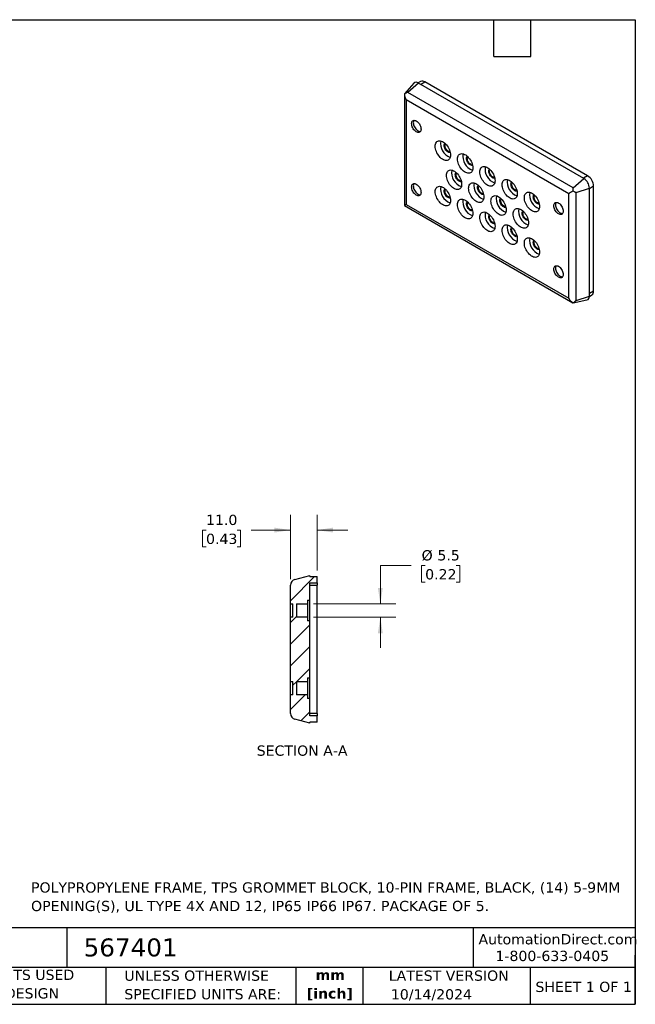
# Model space of a CAD drawing. Header units: millimetres. Extents: x 13 to 546, y 13 to 419.
# Tile 2 of 2: x 292 to 546, y 13 to 419. Entities that reach past the tile are written whole.
import ezdxf

# ---------------------------------------------------------------- set-up
doc = ezdxf.new("R2010")
doc.units = ezdxf.units.MM
doc.header["$LTSCALE"] = 2
doc.linetypes.add('SLD-Solid', pattern=[0])
doc.layers.add('TEXT', color=140, linetype='SLD-Solid', lineweight=25)
doc.styles.add('SLDTEXTSTYLE0', font='VERDANA.TTF')
doc.styles.add('SLDTEXTSTYLE1', font='VERDANAB.TTF')
doc.dimstyles.new('SLDDIMSTYLE1', dxfattribs={"dimtxt": 4.316016, "dimasz": 6.604, "dimexe": 0, "dimexo": 0.0625, "dimgap": 1.079004, "dimtad": 0, "dimtih": 1, "dimtoh": 1, "dimrnd": 1e-09, "dimzin": 4, "dimdsep": 46, "dimtxsty": 'SLDTEXTSTYLE0', "dimsah": 1, "dimcen": 0.09, "dimadec": 0, "dimazin": 1, "dimtfac": 1, "dimtmove": 0, "dimatfit": 0, "dimfxl": 0, "dimfrac": 2, "dimtolj": 1, "dimtzin": 12, "dimarcsym": 0})
doc.dimstyles.new('SLDDIMSTYLE5', dxfattribs={"dimtxt": 4.316016, "dimasz": 6.604, "dimexe": 0, "dimexo": 0.0625, "dimgap": 1.079004, "dimtad": 0, "dimtih": 1, "dimtoh": 1, "dimrnd": 1e-09, "dimzin": 12, "dimdsep": 46, "dimtxsty": 'SLDTEXTSTYLE0', "dimsah": 1, "dimcen": 0.09, "dimadec": 0, "dimazin": 3, "dimtfac": 1, "dimtmove": 0, "dimatfit": 0, "dimfxl": 0, "dimfrac": 2, "dimtolj": 1, "dimtzin": 12, "dimarcsym": 0})

# ---------------------------------------------------------------- blocks, each defined once
blk = doc.blocks.new('_D_12')
at = {"color": 7, "linetype": 'SLD-Solid', "lineweight": 0}
for p, q in [((453.58, 193.8), (440.88, 193.8)), ((440.88, 193.8), (440.88, 177.97)), ((459.38, 193.8), (457.93, 193.8)), ((457.93, 193.8), (457.93, 186.94)), ((472.2, 193.8), (473.65, 193.8)), ((473.65, 193.8), (473.65, 186.94)), ((457.93, 186.94), (459.38, 186.94)), ((473.65, 186.94), (472.2, 186.94)), ((413.33, 177.97), (447.23, 177.97)), ((413.33, 172.47), (447.23, 172.47)), ((440.88, 172.47), (440.88, 159.77))]:
    blk.add_line(p, q, dxfattribs=at)
at = {"color": 7, "linetype": 'SLD-Solid', "lineweight": 18}
for points in [[(440.88, 177.97), (441.89, 184.58), (439.86, 184.58)], [(440.88, 172.47), (439.86, 165.87), (441.89, 165.87)]]:
    blk.add_solid(points, dxfattribs=at)
at = {"color": 7, "linetype": 'SLD-Solid', "lineweight": 18, "char_height": 4.233, "attachment_point": 1, "style": 'SLDTEXTSTYLE0'}
for s, insert in [('%%c', (457.91, 200.15)), ('5.5', (464.43, 200.15)), ('0.22', (459.38, 192.32))]:
    blk.add_mtext(s, dxfattribs=dict(at, insert=insert))
blk = doc.blocks.new('_D_13')
at = {"color": 7, "linetype": 'SLD-Solid', "lineweight": 0}
for p, q in [((403.79, 188.2), (403.79, 214.78)), ((414.79, 191.76), (414.79, 214.78)), ((368.95, 208.43), (367.5, 208.43)), ((367.5, 208.43), (367.5, 201.57)), ((381.77, 208.43), (383.22, 208.43)), ((383.22, 208.43), (383.22, 201.57)), ((403.79, 208.43), (387.62, 208.43)), ((414.79, 208.43), (427.49, 208.43)), ((367.5, 201.57), (368.95, 201.57)), ((383.22, 201.57), (381.77, 201.57))]:
    blk.add_line(p, q, dxfattribs=at)
at = {"color": 7, "linetype": 'SLD-Solid', "lineweight": 18}
for points in [[(403.79, 208.43), (397.19, 209.45), (397.19, 207.42)], [(414.79, 208.43), (421.4, 207.42), (421.4, 209.45)]]:
    blk.add_solid(points, dxfattribs=at)
at = {"color": 7, "linetype": 'SLD-Solid', "lineweight": 18, "char_height": 4.233, "attachment_point": 1, "style": 'SLDTEXTSTYLE0'}
for s, insert in [('11.0', (368.95, 214.77)), ('0.43', (368.95, 206.95))]:
    blk.add_mtext(s, dxfattribs=dict(at, insert=insert))

msp = doc.modelspace()

# ---------------------------------------------------------------- hatches: boundary and pattern name
at = {"linetype": 'SLD-Solid', "lineweight": 18}
h = msp.add_hatch(dxfattribs=at)
h.set_pattern_fill('ANSI31', scale=2, style=0)
edge = h.paths.add_edge_path(flags=0)
edge.add_line((406.293, 140.472), (406.293, 145.972))
edge.add_line((406.293, 145.972), (410.793, 145.972))
edge.add_line((410.793, 145.972), (410.793, 147.472))
edge.add_line((410.793, 147.472), (411.793, 147.472))
edge.add_line((411.793, 147.472), (411.793, 170.972))
edge.add_line((411.793, 170.972), (410.793, 170.972))
edge.add_line((410.793, 170.972), (410.793, 172.472))
edge.add_line((410.793, 172.472), (406.293, 172.472))
edge.add_line((406.293, 172.472), (406.293, 177.972))
edge.add_line((406.293, 177.972), (410.793, 177.972))
edge.add_line((410.793, 177.972), (410.793, 179.472))
edge.add_line((410.793, 179.472), (411.793, 179.472))
edge.add_line((411.793, 179.472), (411.793, 186.622))
edge.add_line((411.793, 186.622), (414.793, 186.622))
edge.add_line((414.793, 186.622), (414.793, 189.222))
edge.add_line((414.793, 189.222), (411.793, 189.222))
edge.add_line((411.793, 189.222), (411.793, 189.722))
edge.add_line((411.793, 189.722), (405.639, 188.073))
edge.add_arc((406.293, 185.66), 2.5, 105.16712, 180)
edge.add_line((403.793, 185.66), (403.793, 177.972))
edge.add_line((403.793, 177.972), (404.793, 177.972))
edge.add_line((404.793, 177.972), (404.793, 172.472))
edge.add_line((404.793, 172.472), (403.793, 172.472))
edge.add_line((403.793, 172.472), (403.793, 145.972))
edge.add_line((403.793, 145.972), (404.793, 145.972))
edge.add_line((404.793, 145.972), (404.793, 140.472))
edge.add_line((404.793, 140.472), (403.793, 140.472))
edge.add_line((403.793, 140.472), (403.793, 132.783))
edge.add_arc((406.293, 132.783), 2.5, 180, 254.83288)
edge.add_line((405.639, 130.371), (411.793, 128.722))
edge.add_line((411.793, 128.722), (411.793, 129.222))
edge.add_line((411.793, 129.222), (414.793, 129.222))
edge.add_line((414.793, 129.222), (414.793, 131.822))
edge.add_line((414.793, 131.822), (411.793, 131.822))
edge.add_line((411.793, 131.822), (411.793, 138.972))
edge.add_line((411.793, 138.972), (410.793, 138.972))
edge.add_line((410.793, 138.972), (410.793, 140.472))
edge.add_line((410.793, 140.472), (406.293, 140.472))

# ---------------------------------------------------------------- linework, layer by layer
for p, q in [((454.702, 392.875), (450.809, 388.479)), ((456.581, 392.942), (452.229, 389.084)), ((457.512, 393.609), (456.467, 393.005)), ((524.876, 353.516), (456.581, 392.942)), ((457.494, 392.415), (459.262, 393.435)), ((526.437, 354.656), (459.262, 393.435)), ((450.795, 388.453), (450.795, 342.435)), ((450.796, 388.43), (450.813, 388.474)), ((520.524, 349.658), (452.229, 389.084)), ((518.615, 347.283), (451.528, 386.011)), ((451.528, 386.011), (451.528, 342.836)), ((526.437, 354.656), (524.67, 353.635)), ((520.524, 349.658), (524.876, 353.516)), ((521.627, 347.748), (527.144, 349.587)), ((528.912, 350.369), (527.144, 349.349)), ((527.144, 305.017), (527.144, 349.587)), ((528.912, 307.093), (528.912, 350.369)), ((518.615, 304.107), (518.615, 347.283)), ((521.627, 303.178), (521.627, 347.748)), ((450.815, 342.402), (520.364, 302.252)), ((451.528, 342.836), (518.615, 304.107)), ((521.627, 303.178), (527.144, 305.017)), ((527.141, 304.887), (528.187, 305.49)), ((528.912, 307.093), (527.144, 306.072)), ((520.392, 302.253), (520.344, 302.264)), ((520.392, 302.251), (526.147, 303.423)), ((405.639, 188.073), (411.793, 189.722)), ((411.793, 189.222), (411.793, 189.722)), ((411.793, 189.222), (414.793, 189.222)), ((414.793, 186.622), (414.793, 189.222)), ((403.793, 177.972), (403.793, 185.66)), ((411.793, 186.622), (414.793, 186.622)), ((411.793, 179.472), (411.793, 186.622)), ((411.793, 185.722), (414.793, 185.722)), ((414.793, 186.622), (414.793, 185.722)), ((414.793, 132.722), (414.793, 185.722)), ((410.793, 179.472), (411.793, 179.472)), ((410.793, 179.472), (410.793, 177.972)), ((411.793, 170.972), (411.793, 179.472)), ((403.793, 177.972), (404.793, 177.972)), ((403.793, 172.472), (403.793, 177.972)), ((404.793, 172.472), (404.793, 177.972)), ((406.293, 177.972), (410.793, 177.972)), ((406.293, 177.972), (406.293, 172.472)), ((410.793, 177.972), (410.793, 172.472)), ((403.793, 145.972), (403.793, 172.472)), ((404.793, 172.472), (403.793, 172.472)), ((410.793, 172.472), (406.293, 172.472)), ((410.793, 172.472), (410.793, 170.972)), ((411.793, 170.972), (410.793, 170.972)), ((411.793, 147.472), (411.793, 170.972)), ((410.793, 147.472), (411.793, 147.472)), ((410.793, 147.472), (410.793, 145.972)), ((411.793, 138.972), (411.793, 147.472)), ((403.793, 145.972), (404.793, 145.972)), ((403.793, 140.472), (403.793, 145.972)), ((404.793, 140.472), (404.793, 145.972)), ((406.293, 145.972), (410.793, 145.972)), ((406.293, 145.972), (406.293, 140.472)), ((410.793, 145.972), (410.793, 140.472)), ((403.793, 132.783), (403.793, 140.472)), ((404.793, 140.472), (403.793, 140.472)), ((410.793, 140.472), (406.293, 140.472)), ((410.793, 140.472), (410.793, 138.972)), ((411.793, 138.972), (410.793, 138.972)), ((411.793, 131.822), (411.793, 138.972)), ((411.793, 128.722), (405.639, 130.371)), ((414.793, 132.722), (411.793, 132.722)), ((414.793, 131.822), (411.793, 131.822)), ((414.793, 132.722), (414.793, 131.822)), ((414.793, 129.222), (414.793, 131.822)), ((414.793, 129.222), (411.793, 129.222)), ((411.793, 128.722), (411.793, 129.222))]:
    msp.add_line(p, q)
at = {"flags": 128}
for points in [[(457.671, 373.942), (457.642, 373.569), (457.554, 373.241), (457.411, 372.969), (457.216, 372.761), (456.977, 372.623), (456.699, 372.558), (456.392, 372.57), (456.064, 372.658), (455.727, 372.819), (455.389, 373.048), (455.062, 373.338), (454.754, 373.681), (454.477, 374.066), (454.237, 374.481), (454.043, 374.914), (453.899, 375.351), (453.812, 375.78), (453.782, 376.187), (453.812, 376.56), (453.899, 376.887), (454.043, 377.159), (454.237, 377.368), (454.477, 377.506), (454.754, 377.57), (455.062, 377.558), (455.389, 377.471), (455.727, 377.31), (456.064, 377.081), (456.392, 376.79), (456.699, 376.448), (456.977, 376.063), (457.216, 375.648), (457.411, 375.215), (457.554, 374.777), (457.642, 374.349), (457.671, 373.942)], [(454.751, 377.57), (454.75, 377.567), (454.606, 377.295), (454.519, 376.968), (454.489, 376.595), (454.519, 376.188), (454.606, 375.759), (454.75, 375.322), (454.944, 374.889), (455.184, 374.474), (455.461, 374.089), (455.769, 373.746), (456.096, 373.456), (456.434, 373.227), (456.771, 373.066), (457.099, 372.979), (457.406, 372.967), (457.409, 372.967)], [(469.833, 363.246), (469.804, 362.768), (469.717, 362.333), (469.573, 361.949), (469.375, 361.623), (469.128, 361.36), (468.834, 361.167), (468.501, 361.047), (468.134, 361.001), (467.74, 361.031), (467.327, 361.136), (466.901, 361.314), (466.472, 361.562), (466.047, 361.875), (465.633, 362.247), (465.239, 362.672), (464.872, 363.142), (464.539, 363.647), (464.246, 364.179), (463.998, 364.727), (463.801, 365.281), (463.657, 365.832), (463.569, 366.368), (463.54, 366.879), (463.569, 367.357), (463.657, 367.792), (463.801, 368.176), (463.998, 368.503), (464.246, 368.765), (464.539, 368.958), (464.872, 369.079), (465.239, 369.125), (465.633, 369.095), (466.047, 368.99), (466.472, 368.812), (466.901, 368.564), (467.327, 368.251), (467.74, 367.878), (468.134, 367.453), (468.501, 366.984), (468.834, 366.478), (469.128, 365.947), (469.375, 365.399), (469.573, 364.844), (469.717, 364.294), (469.804, 363.758), (469.833, 363.246)], [(469.725, 364.256), (469.692, 364.249), (469.417, 364.238), (469.118, 364.306), (468.808, 364.45), (468.498, 364.665), (468.199, 364.941), (467.924, 365.27), (467.683, 365.638), (467.485, 366.03), (467.338, 366.433), (467.248, 366.83), (467.217, 367.206), (467.248, 367.547), (467.338, 367.839), (467.485, 368.072), (467.508, 368.097)], [(469.606, 364.734), (469.58, 364.725), (469.345, 364.69), (469.083, 364.735), (468.808, 364.858), (468.533, 365.053), (468.271, 365.31), (468.037, 365.616), (467.841, 365.955), (467.693, 366.311), (467.602, 366.666), (467.571, 367.002), (467.602, 367.302), (467.693, 367.551), (467.841, 367.737), (467.862, 367.755)], [(479.026, 357.94), (478.996, 357.462), (478.909, 357.027), (478.765, 356.642), (478.568, 356.316), (478.32, 356.054), (478.027, 355.861), (477.694, 355.74), (477.327, 355.694), (476.933, 355.724), (476.519, 355.829), (476.094, 356.007), (475.664, 356.255), (475.239, 356.568), (474.825, 356.941), (474.431, 357.366), (474.065, 357.835), (473.731, 358.34), (473.438, 358.872), (473.191, 359.42), (472.993, 359.975), (472.849, 360.525), (472.762, 361.061), (472.733, 361.573), (472.762, 362.05), (472.849, 362.486), (472.993, 362.87), (473.191, 363.196), (473.438, 363.458), (473.731, 363.651), (474.065, 363.772), (474.431, 363.818), (474.825, 363.788), (475.239, 363.683), (475.664, 363.505), (476.094, 363.257), (476.519, 362.944), (476.933, 362.572), (477.327, 362.147), (477.694, 361.677), (478.027, 361.172), (478.32, 360.64), (478.568, 360.092), (478.765, 359.538), (478.909, 358.987), (478.996, 358.451), (479.026, 357.94)], [(478.917, 358.95), (478.884, 358.943), (478.609, 358.932), (478.311, 359), (478, 359.143), (477.69, 359.358), (477.392, 359.635), (477.117, 359.963), (476.875, 360.331), (476.678, 360.724), (476.531, 361.126), (476.44, 361.523), (476.409, 361.899), (476.44, 362.24), (476.531, 362.532), (476.678, 362.765), (476.7, 362.79)], [(478.798, 359.428), (478.772, 359.418), (478.537, 359.383), (478.276, 359.429), (478, 359.552), (477.725, 359.747), (477.464, 360.003), (477.229, 360.309), (477.033, 360.648), (476.886, 361.004), (476.794, 361.359), (476.763, 361.695), (476.794, 361.995), (476.886, 362.244), (477.033, 362.43), (477.055, 362.448)], [(488.218, 352.633), (488.189, 352.155), (488.101, 351.72), (487.958, 351.336), (487.76, 351.009), (487.512, 350.747), (487.219, 350.554), (486.886, 350.433), (486.519, 350.387), (486.125, 350.417), (485.712, 350.522), (485.286, 350.7), (484.857, 350.948), (484.431, 351.261), (484.018, 351.634), (483.624, 352.059), (483.257, 352.528), (482.924, 353.034), (482.631, 353.565), (482.383, 354.113), (482.185, 354.668), (482.042, 355.218), (481.954, 355.754), (481.925, 356.266), (481.954, 356.744), (482.042, 357.179), (482.185, 357.563), (482.383, 357.889), (482.631, 358.152), (482.924, 358.345), (483.257, 358.465), (483.624, 358.511), (484.018, 358.482), (484.431, 358.377), (484.857, 358.199), (485.286, 357.951), (485.712, 357.637), (486.125, 357.265), (486.519, 356.84), (486.886, 356.37), (487.219, 355.865), (487.512, 355.333), (487.76, 354.785), (487.958, 354.231), (488.101, 353.681), (488.189, 353.145), (488.218, 352.633)], [(474.43, 351.203), (474.4, 350.725), (474.313, 350.29), (474.169, 349.905), (473.971, 349.579), (473.724, 349.317), (473.431, 349.124), (473.098, 349.003), (472.731, 348.957), (472.337, 348.987), (471.923, 349.092), (471.498, 349.27), (471.068, 349.518), (470.643, 349.831), (470.229, 350.204), (469.835, 350.629), (469.468, 351.098), (469.135, 351.603), (468.842, 352.135), (468.594, 352.683), (468.397, 353.238), (468.253, 353.788), (468.166, 354.324), (468.136, 354.836), (468.166, 355.314), (468.253, 355.749), (468.397, 356.133), (468.594, 356.459), (468.842, 356.721), (469.135, 356.915), (469.468, 357.035), (469.835, 357.081), (470.229, 357.051), (470.643, 356.946), (471.068, 356.768), (471.498, 356.52), (471.923, 356.207), (472.337, 355.835), (472.731, 355.41), (473.098, 354.94), (473.431, 354.435), (473.724, 353.903), (473.971, 353.355), (474.169, 352.801), (474.313, 352.25), (474.4, 351.714), (474.43, 351.203)], [(474.321, 352.213), (474.288, 352.206), (474.013, 352.195), (473.715, 352.263), (473.404, 352.407), (473.094, 352.621), (472.795, 352.898), (472.52, 353.226), (472.279, 353.594), (472.081, 353.987), (471.934, 354.389), (471.844, 354.786), (471.813, 355.162), (471.844, 355.503), (471.934, 355.795), (472.081, 356.028), (472.104, 356.053)], [(474.202, 352.691), (474.176, 352.681), (473.941, 352.646), (473.68, 352.692), (473.404, 352.815), (473.129, 353.01), (472.867, 353.266), (472.633, 353.572), (472.437, 353.911), (472.289, 354.267), (472.198, 354.622), (472.167, 354.958), (472.198, 355.258), (472.289, 355.507), (472.437, 355.693), (472.458, 355.711)], [(488.109, 353.643), (488.077, 353.636), (487.802, 353.625), (487.503, 353.693), (487.193, 353.837), (486.882, 354.051), (486.584, 354.328), (486.309, 354.657), (486.068, 355.024), (485.87, 355.417), (485.723, 355.819), (485.632, 356.216), (485.602, 356.592), (485.632, 356.933), (485.723, 357.226), (485.87, 357.458), (485.892, 357.483)], [(487.991, 354.121), (487.964, 354.111), (487.73, 354.077), (487.468, 354.122), (487.193, 354.245), (486.917, 354.44), (486.656, 354.697), (486.421, 355.002), (486.225, 355.342), (486.078, 355.698), (485.986, 356.052), (485.955, 356.388), (485.986, 356.688), (486.078, 356.938), (486.225, 357.123), (486.247, 357.141)], [(457.671, 347.812), (457.642, 347.44), (457.554, 347.112), (457.411, 346.84), (457.216, 346.632), (456.977, 346.493), (456.699, 346.429), (456.392, 346.441), (456.064, 346.529), (455.727, 346.69), (455.389, 346.919), (455.062, 347.209), (454.754, 347.552), (454.477, 347.936), (454.237, 348.352), (454.043, 348.784), (453.899, 349.222), (453.812, 349.651), (453.782, 350.058), (453.812, 350.43), (453.899, 350.758), (454.043, 351.03), (454.237, 351.238), (454.477, 351.377), (454.754, 351.441), (455.062, 351.429), (455.389, 351.341), (455.727, 351.18), (456.064, 350.951), (456.392, 350.661), (456.699, 350.318), (456.977, 349.934), (457.216, 349.518), (457.411, 349.086), (457.554, 348.648), (457.642, 348.219), (457.671, 347.812)], [(454.751, 351.441), (454.75, 351.438), (454.606, 351.166), (454.519, 350.839), (454.489, 350.466), (454.519, 350.059), (454.606, 349.63), (454.75, 349.193), (454.944, 348.76), (455.184, 348.345), (455.461, 347.96), (455.769, 347.617), (456.096, 347.327), (456.434, 347.098), (456.771, 346.937), (457.099, 346.849), (457.406, 346.837), (457.409, 346.838)], [(469.833, 344.466), (469.804, 343.988), (469.717, 343.553), (469.573, 343.169), (469.375, 342.842), (469.128, 342.58), (468.834, 342.387), (468.501, 342.266), (468.134, 342.22), (467.74, 342.25), (467.327, 342.355), (466.901, 342.533), (466.472, 342.781), (466.047, 343.094), (465.633, 343.467), (465.239, 343.892), (464.872, 344.361), (464.539, 344.867), (464.246, 345.398), (463.998, 345.946), (463.801, 346.501), (463.657, 347.051), (463.569, 347.587), (463.54, 348.099), (463.569, 348.577), (463.657, 349.012), (463.801, 349.396), (463.998, 349.722), (464.246, 349.984), (464.539, 350.178), (464.872, 350.298), (465.239, 350.344), (465.633, 350.314), (466.047, 350.209), (466.472, 350.031), (466.901, 349.783), (467.327, 349.47), (467.74, 349.098), (468.134, 348.673), (468.501, 348.203), (468.834, 347.698), (469.128, 347.166), (469.375, 346.618), (469.573, 346.064), (469.717, 345.513), (469.804, 344.977), (469.833, 344.466)], [(483.622, 345.896), (483.593, 345.418), (483.505, 344.983), (483.361, 344.599), (483.164, 344.272), (482.916, 344.01), (482.623, 343.817), (482.29, 343.696), (481.923, 343.651), (481.529, 343.68), (481.116, 343.785), (480.69, 343.963), (480.261, 344.211), (479.835, 344.524), (479.422, 344.897), (479.028, 345.322), (478.661, 345.792), (478.328, 346.297), (478.034, 346.828), (477.787, 347.377), (477.589, 347.931), (477.445, 348.481), (477.358, 349.017), (477.329, 349.529), (477.358, 350.007), (477.445, 350.442), (477.589, 350.826), (477.787, 351.153), (478.034, 351.415), (478.328, 351.608), (478.661, 351.729), (479.028, 351.774), (479.422, 351.745), (479.835, 351.64), (480.261, 351.462), (480.69, 351.214), (481.116, 350.901), (481.529, 350.528), (481.923, 350.103), (482.29, 349.634), (482.623, 349.128), (482.916, 348.597), (483.164, 348.048), (483.361, 347.494), (483.505, 346.944), (483.593, 346.408), (483.622, 345.896)], [(483.513, 346.906), (483.481, 346.899), (483.205, 346.888), (482.907, 346.956), (482.597, 347.1), (482.286, 347.314), (481.988, 347.591), (481.713, 347.92), (481.472, 348.287), (481.274, 348.68), (481.127, 349.083), (481.036, 349.48), (481.006, 349.856), (481.036, 350.196), (481.127, 350.489), (481.274, 350.721), (481.296, 350.746)], [(483.394, 347.384), (483.368, 347.375), (483.134, 347.34), (482.872, 347.385), (482.597, 347.508), (482.321, 347.703), (482.06, 347.96), (481.825, 348.265), (481.629, 348.605), (481.482, 348.961), (481.39, 349.316), (481.359, 349.651), (481.39, 349.952), (481.482, 350.201), (481.629, 350.387), (481.651, 350.404)], [(497.411, 347.326), (497.381, 346.848), (497.294, 346.413), (497.15, 346.029), (496.952, 345.703), (496.705, 345.441), (496.412, 345.247), (496.078, 345.127), (495.712, 345.081), (495.318, 345.111), (494.904, 345.216), (494.479, 345.394), (494.049, 345.642), (493.624, 345.955), (493.21, 346.327), (492.816, 346.752), (492.449, 347.222), (492.116, 347.727), (491.823, 348.259), (491.575, 348.807), (491.378, 349.361), (491.234, 349.912), (491.147, 350.448), (491.117, 350.959), (491.147, 351.437), (491.234, 351.872), (491.378, 352.257), (491.575, 352.583), (491.823, 352.845), (492.116, 353.038), (492.449, 353.159), (492.816, 353.205), (493.21, 353.175), (493.624, 353.07), (494.049, 352.892), (494.479, 352.644), (494.904, 352.331), (495.318, 351.958), (495.712, 351.533), (496.078, 351.064), (496.412, 350.558), (496.705, 350.027), (496.952, 349.479), (497.15, 348.924), (497.294, 348.374), (497.381, 347.838), (497.411, 347.326)], [(497.302, 348.337), (497.269, 348.33), (496.994, 348.319), (496.696, 348.386), (496.385, 348.53), (496.075, 348.745), (495.776, 349.021), (495.501, 349.35), (495.26, 349.718), (495.062, 350.11), (494.915, 350.513), (494.825, 350.91), (494.794, 351.286), (494.825, 351.627), (494.915, 351.919), (495.062, 352.152), (495.085, 352.177)], [(497.183, 348.814), (497.157, 348.805), (496.922, 348.77), (496.661, 348.815), (496.385, 348.938), (496.11, 349.133), (495.848, 349.39), (495.614, 349.696), (495.418, 350.035), (495.27, 350.391), (495.179, 350.746), (495.148, 351.082), (495.179, 351.382), (495.27, 351.631), (495.418, 351.817), (495.439, 351.835)], [(469.725, 345.476), (469.692, 345.469), (469.417, 345.458), (469.118, 345.526), (468.808, 345.67), (468.498, 345.884), (468.199, 346.161), (467.924, 346.49), (467.683, 346.857), (467.485, 347.25), (467.338, 347.652), (467.248, 348.049), (467.217, 348.425), (467.248, 348.766), (467.338, 349.059), (467.485, 349.291), (467.508, 349.316)], [(469.606, 345.954), (469.58, 345.944), (469.345, 345.909), (469.083, 345.955), (468.808, 346.078), (468.533, 346.273), (468.271, 346.529), (468.037, 346.835), (467.841, 347.174), (467.693, 347.53), (467.602, 347.885), (467.571, 348.221), (467.602, 348.521), (467.693, 348.77), (467.841, 348.956), (467.862, 348.974)], [(492.814, 340.589), (492.785, 340.111), (492.698, 339.676), (492.554, 339.292), (492.356, 338.966), (492.109, 338.704), (491.815, 338.51), (491.482, 338.39), (491.115, 338.344), (490.721, 338.374), (490.308, 338.479), (489.882, 338.657), (489.453, 338.905), (489.028, 339.218), (488.614, 339.59), (488.22, 340.015), (487.853, 340.485), (487.52, 340.99), (487.227, 341.522), (486.979, 342.07), (486.782, 342.624), (486.638, 343.175), (486.55, 343.711), (486.521, 344.222), (486.55, 344.7), (486.638, 345.135), (486.782, 345.52), (486.979, 345.846), (487.227, 346.108), (487.52, 346.301), (487.853, 346.422), (488.22, 346.468), (488.614, 346.438), (489.028, 346.333), (489.453, 346.155), (489.882, 345.907), (490.308, 345.594), (490.721, 345.221), (491.115, 344.796), (491.482, 344.327), (491.815, 343.822), (492.109, 343.29), (492.356, 342.742), (492.554, 342.187), (492.698, 341.637), (492.785, 341.101), (492.814, 340.589)], [(506.603, 342.02), (506.574, 341.542), (506.486, 341.107), (506.342, 340.722), (506.145, 340.396), (505.897, 340.134), (505.604, 339.941), (505.271, 339.82), (504.904, 339.774), (504.51, 339.804), (504.096, 339.909), (503.671, 340.087), (503.242, 340.335), (502.816, 340.648), (502.403, 341.021), (502.009, 341.446), (501.642, 341.915), (501.309, 342.42), (501.015, 342.952), (500.768, 343.5), (500.57, 344.055), (500.426, 344.605), (500.339, 345.141), (500.31, 345.653), (500.339, 346.13), (500.426, 346.566), (500.57, 346.95), (500.768, 347.276), (501.015, 347.538), (501.309, 347.732), (501.642, 347.852), (502.009, 347.898), (502.403, 347.868), (502.816, 347.763), (503.242, 347.585), (503.671, 347.337), (504.096, 347.024), (504.51, 346.652), (504.904, 346.227), (505.271, 345.757), (505.604, 345.252), (505.897, 344.72), (506.145, 344.172), (506.342, 343.618), (506.486, 343.067), (506.574, 342.531), (506.603, 342.02)], [(506.494, 343.03), (506.462, 343.023), (506.186, 343.012), (505.888, 343.08), (505.578, 343.223), (505.267, 343.438), (504.969, 343.715), (504.694, 344.043), (504.453, 344.411), (504.255, 344.804), (504.108, 345.206), (504.017, 345.603), (503.987, 345.979), (504.017, 346.32), (504.108, 346.612), (504.255, 346.845), (504.277, 346.87)], [(506.375, 343.508), (506.349, 343.498), (506.115, 343.463), (505.853, 343.509), (505.578, 343.632), (505.302, 343.827), (505.041, 344.083), (504.806, 344.389), (504.61, 344.728), (504.463, 345.084), (504.371, 345.439), (504.34, 345.775), (504.371, 346.075), (504.463, 346.324), (504.61, 346.51), (504.632, 346.528)], [(479.026, 339.159), (478.996, 338.681), (478.909, 338.246), (478.765, 337.862), (478.568, 337.536), (478.32, 337.273), (478.027, 337.08), (477.694, 336.96), (477.327, 336.914), (476.933, 336.944), (476.519, 337.048), (476.094, 337.227), (475.664, 337.474), (475.239, 337.788), (474.825, 338.16), (474.431, 338.585), (474.065, 339.055), (473.731, 339.56), (473.438, 340.092), (473.191, 340.64), (472.993, 341.194), (472.849, 341.744), (472.762, 342.28), (472.733, 342.792), (472.762, 343.27), (472.849, 343.705), (472.993, 344.089), (473.191, 344.416), (473.438, 344.678), (473.731, 344.871), (474.065, 344.992), (474.431, 345.038), (474.825, 345.008), (475.239, 344.903), (475.664, 344.725), (476.094, 344.477), (476.519, 344.164), (476.933, 343.791), (477.327, 343.366), (477.694, 342.897), (478.027, 342.391), (478.32, 341.86), (478.568, 341.312), (478.765, 340.757), (478.909, 340.207), (478.996, 339.671), (479.026, 339.159)], [(478.917, 340.169), (478.884, 340.162), (478.609, 340.151), (478.311, 340.219), (478, 340.363), (477.69, 340.577), (477.392, 340.854), (477.117, 341.183), (476.875, 341.551), (476.678, 341.943), (476.531, 342.346), (476.44, 342.743), (476.409, 343.119), (476.44, 343.459), (476.531, 343.752), (476.678, 343.985), (476.7, 344.009)], [(478.798, 340.647), (478.772, 340.638), (478.537, 340.603), (478.276, 340.648), (478, 340.771), (477.725, 340.966), (477.464, 341.223), (477.229, 341.528), (477.033, 341.868), (476.886, 342.224), (476.794, 342.579), (476.763, 342.915), (476.794, 343.215), (476.886, 343.464), (477.033, 343.65), (477.055, 343.668)], [(492.705, 341.6), (492.673, 341.593), (492.398, 341.582), (492.099, 341.649), (491.789, 341.793), (491.479, 342.008), (491.18, 342.285), (490.905, 342.613), (490.664, 342.981), (490.466, 343.373), (490.319, 343.776), (490.229, 344.173), (490.198, 344.549), (490.229, 344.89), (490.319, 345.182), (490.466, 345.415), (490.489, 345.44)], [(492.587, 342.078), (492.561, 342.068), (492.326, 342.033), (492.064, 342.078), (491.789, 342.202), (491.514, 342.396), (491.252, 342.653), (491.017, 342.959), (490.822, 343.298), (490.674, 343.654), (490.583, 344.009), (490.552, 344.345), (490.583, 344.645), (490.674, 344.894), (490.822, 345.08), (490.843, 345.098)], [(516.361, 340.061), (516.331, 339.688), (516.244, 339.361), (516.1, 339.088), (515.906, 338.88), (515.666, 338.742), (515.389, 338.677), (515.082, 338.689), (514.754, 338.777), (514.416, 338.938), (514.079, 339.167), (513.751, 339.457), (513.444, 339.8), (513.167, 340.185), (512.927, 340.6), (512.732, 341.033), (512.589, 341.47), (512.501, 341.899), (512.472, 342.306), (512.501, 342.679), (512.589, 343.006), (512.732, 343.278), (512.927, 343.487), (513.167, 343.625), (513.444, 343.689), (513.751, 343.677), (514.079, 343.59), (514.416, 343.429), (514.754, 343.2), (515.082, 342.909), (515.389, 342.567), (515.666, 342.182), (515.906, 341.767), (516.1, 341.334), (516.244, 340.897), (516.331, 340.468), (516.361, 340.061)], [(513.441, 343.689), (513.44, 343.686), (513.296, 343.414), (513.209, 343.087), (513.179, 342.714), (513.209, 342.307), (513.296, 341.878), (513.44, 341.441), (513.634, 341.008), (513.874, 340.593), (514.151, 340.208), (514.458, 339.865), (514.786, 339.575), (515.124, 339.346), (515.461, 339.185), (515.789, 339.098), (516.096, 339.086), (516.099, 339.086)], [(488.218, 333.852), (488.189, 333.375), (488.101, 332.939), (487.958, 332.555), (487.76, 332.229), (487.512, 331.967), (487.219, 331.774), (486.886, 331.653), (486.519, 331.607), (486.125, 331.637), (485.712, 331.742), (485.286, 331.92), (484.857, 332.168), (484.431, 332.481), (484.018, 332.853), (483.624, 333.278), (483.257, 333.748), (482.924, 334.253), (482.631, 334.785), (482.383, 335.333), (482.185, 335.887), (482.042, 336.438), (481.954, 336.974), (481.925, 337.485), (481.954, 337.963), (482.042, 338.398), (482.185, 338.783), (482.383, 339.109), (482.631, 339.371), (482.924, 339.564), (483.257, 339.685), (483.624, 339.731), (484.018, 339.701), (484.431, 339.596), (484.857, 339.418), (485.286, 339.17), (485.712, 338.857), (486.125, 338.484), (486.519, 338.059), (486.886, 337.59), (487.219, 337.085), (487.512, 336.553), (487.76, 336.005), (487.958, 335.45), (488.101, 334.9), (488.189, 334.364), (488.218, 333.852)], [(488.109, 334.863), (488.077, 334.856), (487.802, 334.845), (487.503, 334.912), (487.193, 335.056), (486.882, 335.271), (486.584, 335.548), (486.309, 335.876), (486.068, 336.244), (485.87, 336.637), (485.723, 337.039), (485.632, 337.436), (485.602, 337.812), (485.632, 338.153), (485.723, 338.445), (485.87, 338.678), (485.892, 338.703)], [(487.991, 335.341), (487.964, 335.331), (487.73, 335.296), (487.468, 335.341), (487.193, 335.465), (486.917, 335.659), (486.656, 335.916), (486.421, 336.222), (486.225, 336.561), (486.078, 336.917), (485.986, 337.272), (485.955, 337.608), (485.986, 337.908), (486.078, 338.157), (486.225, 338.343), (486.247, 338.361)], [(502.007, 335.283), (501.977, 334.805), (501.89, 334.37), (501.746, 333.985), (501.549, 333.659), (501.301, 333.397), (501.008, 333.204), (500.675, 333.083), (500.308, 333.037), (499.914, 333.067), (499.5, 333.172), (499.075, 333.35), (498.645, 333.598), (498.22, 333.911), (497.806, 334.284), (497.412, 334.709), (497.045, 335.178), (496.712, 335.683), (496.419, 336.215), (496.172, 336.763), (495.974, 337.318), (495.83, 337.868), (495.743, 338.404), (495.713, 338.916), (495.743, 339.394), (495.83, 339.829), (495.974, 340.213), (496.172, 340.539), (496.419, 340.801), (496.712, 340.995), (497.045, 341.115), (497.412, 341.161), (497.806, 341.131), (498.22, 341.026), (498.645, 340.848), (499.075, 340.6), (499.5, 340.287), (499.914, 339.915), (500.308, 339.49), (500.675, 339.02), (501.008, 338.515), (501.301, 337.983), (501.549, 337.435), (501.746, 336.881), (501.89, 336.33), (501.977, 335.794), (502.007, 335.283)], [(501.898, 336.293), (501.865, 336.286), (501.59, 336.275), (501.292, 336.343), (500.981, 336.487), (500.671, 336.701), (500.373, 336.978), (500.098, 337.306), (499.856, 337.674), (499.659, 338.067), (499.512, 338.469), (499.421, 338.866), (499.39, 339.242), (499.421, 339.583), (499.512, 339.875), (499.659, 340.108), (499.681, 340.133)], [(501.779, 336.771), (501.753, 336.761), (501.518, 336.726), (501.257, 336.772), (500.981, 336.895), (500.706, 337.09), (500.445, 337.346), (500.21, 337.652), (500.014, 337.991), (499.867, 338.347), (499.775, 338.702), (499.744, 339.038), (499.775, 339.338), (499.867, 339.587), (500.014, 339.773), (500.036, 339.791)], [(497.411, 328.546), (497.381, 328.068), (497.294, 327.633), (497.15, 327.249), (496.952, 326.922), (496.705, 326.66), (496.412, 326.467), (496.078, 326.346), (495.712, 326.3), (495.318, 326.33), (494.904, 326.435), (494.479, 326.613), (494.049, 326.861), (493.624, 327.174), (493.21, 327.547), (492.816, 327.972), (492.449, 328.441), (492.116, 328.947), (491.823, 329.478), (491.575, 330.026), (491.378, 330.581), (491.234, 331.131), (491.147, 331.667), (491.117, 332.179), (491.147, 332.657), (491.234, 333.092), (491.378, 333.476), (491.575, 333.802), (491.823, 334.065), (492.116, 334.258), (492.449, 334.378), (492.816, 334.424), (493.21, 334.394), (493.624, 334.289), (494.049, 334.111), (494.479, 333.863), (494.904, 333.55), (495.318, 333.178), (495.712, 332.753), (496.078, 332.283), (496.412, 331.778), (496.705, 331.246), (496.952, 330.698), (497.15, 330.144), (497.294, 329.594), (497.381, 329.057), (497.411, 328.546)], [(497.302, 329.556), (497.269, 329.549), (496.994, 329.538), (496.696, 329.606), (496.385, 329.75), (496.075, 329.964), (495.776, 330.241), (495.501, 330.57), (495.26, 330.937), (495.062, 331.33), (494.915, 331.732), (494.825, 332.129), (494.794, 332.505), (494.825, 332.846), (494.915, 333.139), (495.062, 333.371), (495.085, 333.396)], [(497.183, 330.034), (497.157, 330.024), (496.922, 329.99), (496.661, 330.035), (496.385, 330.158), (496.11, 330.353), (495.848, 330.609), (495.614, 330.915), (495.418, 331.254), (495.27, 331.611), (495.179, 331.965), (495.148, 332.301), (495.179, 332.601), (495.27, 332.851), (495.418, 333.036), (495.439, 333.054)], [(506.603, 323.239), (506.574, 322.761), (506.486, 322.326), (506.342, 321.942), (506.145, 321.616), (505.897, 321.353), (505.604, 321.16), (505.271, 321.04), (504.904, 320.994), (504.51, 321.024), (504.096, 321.128), (503.671, 321.307), (503.242, 321.554), (502.816, 321.868), (502.403, 322.24), (502.009, 322.665), (501.642, 323.135), (501.309, 323.64), (501.015, 324.172), (500.768, 324.72), (500.57, 325.274), (500.426, 325.824), (500.339, 326.36), (500.31, 326.872), (500.339, 327.35), (500.426, 327.785), (500.57, 328.169), (500.768, 328.496), (501.015, 328.758), (501.309, 328.951), (501.642, 329.072), (502.009, 329.118), (502.403, 329.088), (502.816, 328.983), (503.242, 328.805), (503.671, 328.557), (504.096, 328.244), (504.51, 327.871), (504.904, 327.446), (505.271, 326.977), (505.604, 326.471), (505.897, 325.94), (506.145, 325.392), (506.342, 324.837), (506.486, 324.287), (506.574, 323.751), (506.603, 323.239)], [(506.494, 324.249), (506.462, 324.242), (506.186, 324.231), (505.888, 324.299), (505.578, 324.443), (505.267, 324.658), (504.969, 324.934), (504.694, 325.263), (504.453, 325.631), (504.255, 326.023), (504.108, 326.426), (504.017, 326.823), (503.987, 327.199), (504.017, 327.54), (504.108, 327.832), (504.255, 328.065), (504.277, 328.089)], [(506.375, 324.727), (506.349, 324.718), (506.115, 324.683), (505.853, 324.728), (505.578, 324.851), (505.302, 325.046), (505.041, 325.303), (504.806, 325.608), (504.61, 325.948), (504.463, 326.304), (504.371, 326.659), (504.34, 326.995), (504.371, 327.295), (504.463, 327.544), (504.61, 327.73), (504.632, 327.748)], [(516.361, 313.932), (516.331, 313.559), (516.244, 313.231), (516.1, 312.959), (515.906, 312.751), (515.666, 312.612), (515.389, 312.548), (515.082, 312.56), (514.754, 312.648), (514.416, 312.809), (514.079, 313.038), (513.751, 313.328), (513.444, 313.671), (513.167, 314.055), (512.927, 314.471), (512.732, 314.903), (512.589, 315.341), (512.501, 315.77), (512.472, 316.177), (512.501, 316.549), (512.589, 316.877), (512.732, 317.149), (512.927, 317.357), (513.167, 317.496), (513.444, 317.56), (513.751, 317.548), (514.079, 317.46), (514.416, 317.3), (514.754, 317.071), (515.082, 316.78), (515.389, 316.437), (515.666, 316.053), (515.906, 315.638), (516.1, 315.205), (516.244, 314.767), (516.331, 314.338), (516.361, 313.932)], [(513.441, 317.56), (513.44, 317.557), (513.296, 317.285), (513.209, 316.958), (513.179, 316.585), (513.209, 316.178), (513.296, 315.749), (513.44, 315.312), (513.634, 314.879), (513.874, 314.464), (514.151, 314.079), (514.458, 313.736), (514.786, 313.446), (515.124, 313.217), (515.461, 313.056), (515.789, 312.968), (516.096, 312.956), (516.099, 312.957)]]:
    msp.add_lwpolyline(points, dxfattribs=at)
for centre, radius, start, end in [((455.681, 391.806), 1.449, 51.60548, 132.47814), ((458.239, 392.022), 1.745, 54.08226, 114.60729), ((471.821, 368.027), 6.118, 170.24606, 249.74857), ((481.013, 362.72), 6.118, 170.24606, 249.74857), ((490.206, 357.413), 6.118, 170.24606, 249.74857), ((476.417, 355.983), 6.118, 170.24606, 249.74857), ((523.577, 350.147), 5.34, 2.38686, 57.61314), ((471.821, 349.246), 6.118, 170.24606, 249.74857), ((485.609, 350.676), 6.118, 170.24606, 249.74857), ((499.398, 352.107), 6.118, 170.24606, 249.74857), ((522.24, 349.375), 4.909, 2.4763, 57.5237), ((494.802, 345.37), 6.118, 170.24606, 249.74857), ((508.59, 346.8), 6.118, 170.24606, 249.74857), ((481.013, 343.939), 6.118, 170.24606, 249.74857), ((490.206, 338.633), 6.118, 170.24606, 249.74857), ((503.994, 340.063), 6.118, 170.24606, 249.74857), ((499.398, 333.326), 6.118, 170.24606, 249.74857), ((508.59, 328.019), 6.118, 170.24606, 249.74857), ((525.71, 304.806), 1.449, 287.52045, 8.39893), ((527.205, 306.9), 1.718, 304.86125, 6.45093), ((406.293, 185.66), 2.5, 105.16712, 180), ((406.293, 132.783), 2.5, 180, 254.83288)]:
    msp.add_arc(centre, radius, start, end)
for centre, major_axis, ratio, start_param, end_param in [((453.295, 387.032), (-1.768, 3.062), 0.5773346, 0.8008726, 1.5707557), ((520.383, 348.303), (2.5, 1.443), 0.0000704, 1.5862708, 2.3561539), ((453.295, 343.856), (2.5, 1.443), 0.0000704, 2.3561539, 3.1260369), ((520.383, 305.127), (-1.768, 3.062), 0.5773346, 1.5707557, 2.3406388)]:
    msp.add_ellipse(centre, major_axis=major_axis, ratio=ratio, start_param=start_param, end_param=end_param)
for points, knots in [([(452.229, 389.084), (452.226, 389.085), (452.221, 389.084), (452.213, 389.083), (452.209, 389.082), (452.197, 389.079), (452.188, 389.077), (452.164, 389.072), (452.147, 389.068), (452.098, 389.056), (452.066, 389.047), (451.968, 389.021), (451.904, 389.002), (451.713, 388.941), (451.589, 388.894), (451.227, 388.733), (450.996, 388.599), (450.796, 388.43)], [0, 0, 0, 0, 0.0078125, 0.0078125, 0.015625, 0.015625, 0.03125, 0.03125, 0.0625, 0.0625, 0.125, 0.125, 0.25, 0.25, 0.5, 0.5, 1, 1, 1, 1]), ([(520.344, 348.281), (520.386, 348.541), (520.419, 348.784), (520.464, 349.131), (520.478, 349.243), (520.498, 349.404), (520.504, 349.456), (520.513, 349.533), (520.517, 349.559), (520.521, 349.597), (520.523, 349.609), (520.525, 349.628), (520.525, 349.634), (520.526, 349.643), (520.526, 349.646), (520.527, 349.652), (520.527, 349.656), (520.524, 349.658)], [0, 0, 0, 0, 0.5, 0.5, 0.75, 0.75, 0.875, 0.875, 0.9375, 0.9375, 0.96875, 0.96875, 0.984375, 0.984375, 0.9921875, 0.9921875, 1, 1, 1, 1]), ([(521.627, 347.748), (521.627, 347.752), (521.623, 347.753), (521.618, 347.756), (521.615, 347.757), (521.607, 347.761), (521.601, 347.764), (521.584, 347.771), (521.572, 347.776), (521.537, 347.791), (521.514, 347.801), (521.442, 347.831), (521.394, 347.852), (521.245, 347.915), (521.142, 347.959), (520.822, 348.092), (520.59, 348.187), (520.344, 348.281)], [0, 0, 0, 0, 0.0078125, 0.0078125, 0.015625, 0.015625, 0.03125, 0.03125, 0.0625, 0.0625, 0.125, 0.125, 0.25, 0.25, 0.5, 0.5, 1, 1, 1, 1]), ([(520.344, 302.264), (520.591, 302.353), (520.818, 302.482), (521.14, 302.717), (521.244, 302.802), (521.393, 302.937), (521.442, 302.984), (521.514, 303.055), (521.537, 303.079), (521.572, 303.115), (521.584, 303.128), (521.601, 303.146), (521.607, 303.152), (521.615, 303.162), (521.618, 303.165), (521.623, 303.171), (521.627, 303.175), (521.627, 303.178)], [0, 0, 0, 0, 0.5, 0.5, 0.75, 0.75, 0.875, 0.875, 0.9375, 0.9375, 0.96875, 0.96875, 0.984375, 0.984375, 0.9921875, 0.9921875, 1, 1, 1, 1])]:
    msp.add_open_spline(points, degree=3, knots=knots)
at = {"layer": 'TEXT'}
for p, q in [((12.7, 419.1), (546.1, 419.1)), ((487.68, 403.86), (487.68, 419.1)), ((502.92, 403.86), (502.92, 419.1)), ((546.1, 419.1), (546.1, 12.7)), ((487.68, 403.86), (502.92, 403.86)), ((546.1, 44.252), (12.7, 44.252)), ((311.518, 44.252), (311.518, 27.94)), ((479.151, 44.252), (479.151, 27.94)), ((546.1, 12.7), (546.1, 33.02)), ((546.1, 27.94), (12.7, 27.94)), ((327.56, 27.94), (327.56, 12.7)), ((406.049, 27.94), (406.049, 12.7)), ((433.624, 27.94), (433.624, 12.7)), ((502.697, 27.94), (502.697, 12.7)), ((12.7, 12.7), (546.1, 12.7))]:
    msp.add_line(p, q, dxfattribs=at)

# ---------------------------------------------------------------- texts
at = {"color": 7, "linetype": 'Continuous', "lineweight": 0, "char_height": 4.23333, "style": 'SLDTEXTSTYLE0'}
for s, insert, attachment_point in [('SECTION A-A', (408.601, 119.532), 2), ('POLYPROPYLENE FRAME, TPS GROMMET BLOCK, 10-PIN FRAME, BLACK, (14) 5-9MM ', (296.727, 63.045), 1), ('OPENING(S), UL TYPE 4X AND 12, IP65 IP66 IP67. PACKAGE OF 5.', (296.727, 55.4), 1)]:
    msp.add_mtext(s, dxfattribs=dict(at, insert=insert, attachment_point=attachment_point))
at = {"color": 179, "linetype": 'SLD-Solid', "lineweight": 18, "char_height": 4.23333, "attachment_point": 1, "style": 'SLDTEXTSTYLE0'}
for s, insert in [('AutomationDirect.com', (481.39, 41.673)), ('1-800-633-0405', (488.383, 34.794))]:
    msp.add_mtext(s, dxfattribs=dict(at, insert=insert))
at = {"layer": 'TEXT'}
for s, insert, char_height, attachment_point, style in [('567401', (318.415, 39.889), 7.4083, 1, 'SLDTEXTSTYLE0'), ('METRIC UNITS USED ', (255.209, 26.992), 4.23333, 1, 'SLDTEXTSTYLE0'), ('UNLESS OTHERWISE ', (335.216, 26.642), 4.23333, 1, 'SLDTEXTSTYLE0'), ('mm', (420.198, 26.958), 4.2333, 2, 'SLDTEXTSTYLE1'), ('LATEST VERSION', (469.104, 26.648), 4.23333, 2, 'SLDTEXTSTYLE0'), ('SHEET 1 OF 1', (504.883, 22.023), 4.23333, 1, 'SLDTEXTSTYLE0'), ('FOR PART DESIGN', (255.209, 19.347), 4.23333, 1, 'SLDTEXTSTYLE0'), ('SPECIFIED UNITS ARE:', (335.216, 18.998), 4.23333, 1, 'SLDTEXTSTYLE0'), ('[inch]', (420.03, 19.314), 4.2333, 2, 'SLDTEXTSTYLE1'), ('10/14/2024', (445.226, 18.937), 4.2333, 1, 'SLDTEXTSTYLE0')]:
    msp.add_mtext(s, dxfattribs=dict(at, insert=insert, char_height=char_height, attachment_point=attachment_point, style=style))

# ---------------------------------------------------------------- dimensions: what is measured, and where the dimension line sits
at = {"color": 7, "linetype": 'SLD-Solid', "lineweight": 18}
dim = msp.add_linear_dim(base=(403.793, 208.432), p1=(414.793, 189.222), p2=(403.793, 185.66), dimstyle='SLDDIMSTYLE1', dxfattribs=at)
dim.commit()
dim.dimension.update_dxf_attribs({"geometry": '_D_13', "text_midpoint": (375.358, 208.432), "dimtype": 160})
dim = msp.add_linear_dim(base=(440.879, 172.472), p1=(410.793, 177.972), p2=(410.793, 172.472), angle=90, text='%%c<>', dimstyle='SLDDIMSTYLE5', dxfattribs=at)
dim.commit()
dim.dimension.update_dxf_attribs({"geometry": '_D_12', "text_midpoint": (440.879, 193.804), "dimtype": 160})

doc.saveas('drawing.dxf')
